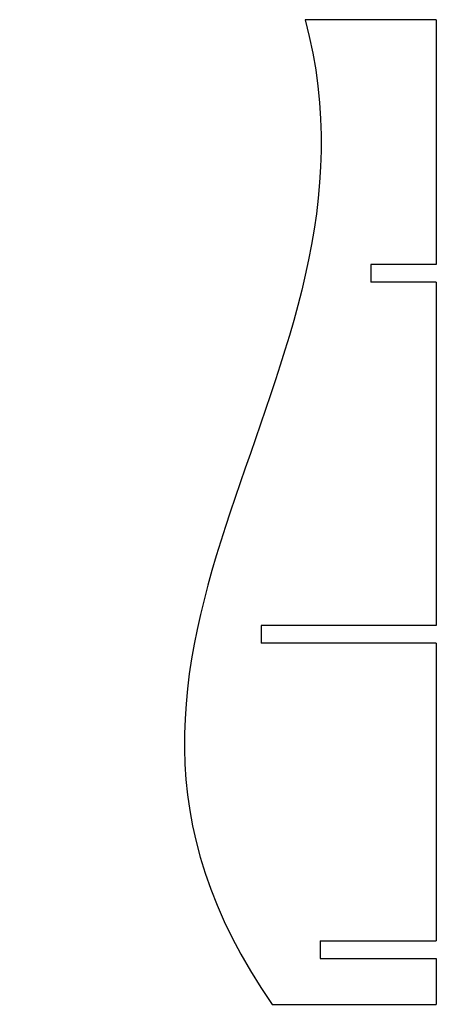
# Model space of a CAD drawing. Header units: millimetres. Extents: x -99 to -35, y -54 to 96.
import ezdxf

# ---------------------------------------------------------------- set-up
doc = ezdxf.new("R2010")
doc.units = ezdxf.units.MM

msp = doc.modelspace()

# ---------------------------------------------------------------- linework, layer by layer
at = {"color": 7, "linetype": 'Continuous', "lineweight": 25}
for p, q in [((-35, 96.23), (-55, 96.23)), ((-35, 96.23), (-35, 58.93)), ((-44.98, 58.93), (-44.98, 56.23)), ((-35, 58.93), (-44.98, 58.93)), ((-35, 56.23), (-44.98, 56.23)), ((-35, 56.23), (-35, 3.93)), ((-61.69, 3.93), (-61.69, 1.23)), ((-35, 3.93), (-61.69, 3.93)), ((-35, 1.23), (-61.69, 1.23)), ((-35, 1.23), (-35, -44.07)), ((-52.72, -44.07), (-52.72, -46.77)), ((-52.72, -44.07), (-35, -44.07)), ((-52.72, -46.77), (-35, -46.77)), ((-35, -46.77), (-35, -53.77)), ((-60, -53.77), (-35, -53.77))]:
    msp.add_line(p, q, dxfattribs=at)
msp.add_open_spline([(-55, 96.23), (-40.26, 41.23), (-98.51, 1.23), (-60, -53.77)], degree=3, dxfattribs=at)

doc.saveas('drawing.dxf')
